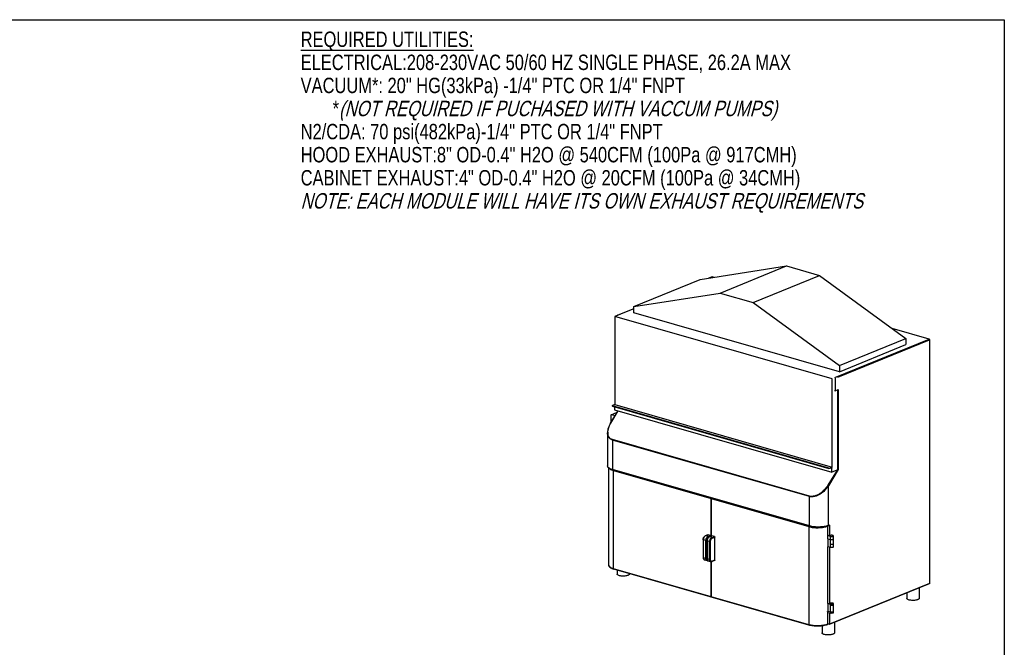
# Model space of a CAD drawing. Header units: inches. Extents: x 0 to 16, y 0 to 10.
# Tile 30 of 30: x 8 to 16, y 4.9 to 10. Entities that reach past the tile are written whole.
import ezdxf

# ---------------------------------------------------------------- set-up
doc = ezdxf.new("R2010")
doc.units = ezdxf.units.IN
doc.header["$LTSCALE"] = 0.935
doc.header["$MEASUREMENT"] = 0
doc.layers.get('0').update_dxf_attribs({"linetype": 'CONTINUOUS'})
doc.layers.add('02___PRT_ALL_AXES', color=7, linetype='CONTINUOUS')
doc.styles.get("Standard").update_dxf_attribs({"font": 'txt', "width": 0.8})

msp = doc.modelspace()

# ---------------------------------------------------------------- linework, layer by layer
at = {"color": 7, "linetype": 'Continuous'}
for p, q in [((0, 10), (16, 10)), ((16, 10), (16, 0)), ((13.52969, 7.88921), (14.23034, 7.99984)), ((13.6904, 7.77976), (14.23034, 7.99984)), ((13.95985, 7.70243), (14.49979, 7.92251)), ((14.23034, 7.99984), (14.49979, 7.92251)), ((14.49979, 7.92251), (15.20045, 7.40972)), ((12.98974, 7.66912), (13.52969, 7.88921)), ((13.62539, 7.91166), (13.59598, 7.89967)), ((13.62567, 7.91114), (13.59853, 7.90008)), ((13.62542, 7.91166), (13.62539, 7.91166)), ((13.64193, 7.90693), (13.62542, 7.91166)), ((13.62567, 7.91114), (13.62542, 7.91166)), ((13.6409, 7.90677), (13.62567, 7.91114)), ((12.98974, 7.66912), (13.6904, 7.77976)), ((13.6904, 7.77976), (13.95985, 7.70243)), ((13.95985, 7.70243), (14.66051, 7.18963)), ((12.88046, 7.60863), (12.83547, 7.59029)), ((12.98974, 7.65193), (12.85957, 7.59887)), ((12.88132, 7.60838), (12.88046, 7.60863)), ((12.98974, 7.65257), (12.88132, 7.60838)), ((12.98974, 7.62004), (12.98974, 7.66912)), ((14.66051, 7.14055), (12.98974, 7.62004)), ((12.83547, 7.59029), (12.83547, 6.87297)), ((14.60162, 7.08342), (12.83547, 7.59029)), ((12.85957, 7.59887), (12.85788, 7.59882)), ((12.85849, 7.59812), (12.85957, 7.59887)), ((15.38951, 7.40539), (15.08821, 7.49186)), ((15.38826, 7.40529), (15.08924, 7.49111)), ((14.62216, 7.09303), (15.38826, 7.40529)), ((14.64661, 7.0963), (15.39174, 7.40002)), ((14.66051, 7.18963), (15.20045, 7.40972)), ((14.66051, 7.14055), (15.20045, 7.36063)), ((15.20045, 7.40972), (15.20045, 7.36063)), ((15.3895, 7.40539), (15.38826, 7.40529)), ((15.39128, 7.40229), (15.39169, 7.40077)), ((15.39169, 7.40077), (15.39174, 7.40002)), ((15.39174, 7.40002), (15.39174, 5.42058)), ((15.39281, 7.40102), (15.39281, 5.42158)), ((14.66051, 7.18963), (14.66051, 7.14055)), ((14.60162, 6.3661), (14.60162, 7.08342)), ((14.62565, 7.08775), (14.62565, 6.98499)), ((14.62565, 6.98499), (14.65124, 6.99542)), ((14.64661, 6.34333), (14.64661, 6.99353)), ((14.65124, 6.99542), (14.65124, 6.34505)), ((12.80132, 6.72351), (12.86196, 6.82261)), ((12.80325, 6.72364), (12.86353, 6.82216)), ((12.80611, 6.791), (12.84903, 6.8085)), ((12.81472, 6.86395), (12.81472, 6.86049)), ((12.81571, 6.86298), (12.81634, 6.86275)), ((12.83547, 6.87297), (12.81578, 6.86495)), ((12.81634, 6.86275), (12.81634, 6.8593)), ((14.57552, 6.35789), (12.81634, 6.86275)), ((12.81634, 6.8593), (14.57552, 6.35444)), ((12.8331, 6.85449), (12.8331, 6.8309)), ((12.8331, 6.8309), (14.59926, 6.32403)), ((12.83547, 6.87297), (14.60162, 6.3661)), ((12.85362, 6.80898), (12.84903, 6.8085)), ((12.80611, 6.73133), (12.80611, 6.791)), ((12.83716, 6.78209), (12.80611, 6.791)), ((12.77591, 6.64429), (12.77591, 6.37554)), ((12.81529, 6.58559), (12.81529, 6.34666)), ((14.41594, 6.12622), (12.81529, 6.58559)), ((14.41695, 6.12978), (12.8163, 6.58915)), ((12.78567, 6.36003), (12.7825, 6.3627)), ((12.78637, 5.56864), (12.78637, 6.35759)), ((14.41594, 5.88729), (12.81529, 6.34666)), ((14.41761, 5.88411), (12.81696, 6.34347)), ((12.82576, 5.53975), (12.82576, 6.33699)), ((12.82576, 6.33699), (14.41091, 5.88207)), ((14.64176, 6.34135), (14.56611, 6.21772)), ((14.65124, 6.34505), (14.57127, 6.21435)), ((14.57552, 6.35444), (14.57552, 6.35789)), ((14.58193, 6.35808), (14.60162, 6.3661)), ((14.59633, 6.3605), (14.58193, 6.35463)), ((14.58193, 6.35463), (14.58193, 6.35808)), ((14.5931, 6.35918), (14.59926, 6.35741)), ((14.59926, 6.32403), (14.59926, 6.35741)), ((14.64661, 6.34333), (14.59926, 6.32403)), ((14.6473, 6.34604), (14.65124, 6.34505)), ((14.57127, 5.89193), (14.57127, 6.21435)), ((13.61617, 6.11015), (13.61617, 5.8048)), ((13.62051, 5.80657), (13.62051, 6.1089)), ((14.41594, 5.88729), (14.41594, 6.12622)), ((14.41091, 5.88207), (14.41091, 5.08483)), ((14.56323, 5.88554), (14.56323, 5.78292)), ((14.56437, 5.88706), (14.56437, 5.78393)), ((14.57664, 5.89163), (14.5695, 5.88872)), ((14.5784, 5.89484), (14.57127, 5.89193)), ((14.5784, 5.89484), (14.5784, 5.80834)), ((13.55293, 5.77573), (13.55293, 5.63209)), ((13.57503, 5.76866), (13.55456, 5.77454)), ((13.55456, 5.77454), (13.55456, 5.6309)), ((13.57103, 5.80716), (13.56773, 5.805)), ((13.59092, 5.81598), (13.57061, 5.8077)), ((13.59264, 5.81604), (13.57233, 5.80776)), ((13.5928, 5.80189), (13.57233, 5.80776)), ((13.57503, 5.62502), (13.57503, 5.76866)), ((13.58144, 5.62521), (13.58144, 5.76885)), ((13.58384, 5.76694), (13.58384, 5.6233)), ((13.60594, 5.75988), (13.58547, 5.76575)), ((13.58547, 5.76575), (13.58547, 5.62211)), ((13.61312, 5.81017), (13.59264, 5.81604)), ((13.5928, 5.80189), (13.61312, 5.81017)), ((13.59629, 5.79661), (13.601, 5.79853)), ((13.60188, 5.79827), (13.5986, 5.79612)), ((13.62184, 5.80711), (13.60147, 5.79881)), ((13.62355, 5.80717), (13.60318, 5.79887)), ((13.62366, 5.79299), (13.60318, 5.79887)), ((13.61235, 5.61643), (13.61235, 5.76007)), ((13.61312, 5.81017), (13.61455, 5.80938)), ((13.64403, 5.8013), (13.62355, 5.80717)), ((13.62366, 5.79299), (13.64403, 5.8013)), ((13.62714, 5.78772), (13.64751, 5.79602)), ((13.64751, 5.60905), (13.64751, 5.79602)), ((14.5784, 5.80834), (14.56437, 5.81237)), ((14.58664, 5.8029), (14.56437, 5.8093)), ((14.56623, 5.7841), (14.58664, 5.77824)), ((14.56623, 5.7841), (14.56623, 5.71832)), ((14.58664, 5.71246), (14.58664, 5.8029)), ((13.60594, 5.61623), (13.60594, 5.75988)), ((14.5631, 5.7171), (14.5631, 5.25665)), ((14.56429, 5.71755), (14.56429, 5.2577)), ((14.58664, 5.71246), (14.56623, 5.71832)), ((14.5784, 5.71482), (14.5784, 5.25745)), ((14.58259, 5.73829), (14.58664, 5.73713)), ((13.55456, 5.6309), (13.57503, 5.62502)), ((13.56467, 5.61163), (13.58514, 5.60575)), ((13.58547, 5.62211), (13.60594, 5.61623)), ((13.59561, 5.60278), (13.61609, 5.5969)), ((13.64575, 5.60584), (13.62543, 5.59756)), ((13.64751, 5.60905), (13.6272, 5.60077)), ((14.41091, 5.08483), (12.82576, 5.53975)), ((14.41258, 5.08165), (12.82743, 5.53657)), ((13.61617, 5.5969), (13.61617, 5.31292)), ((13.62051, 5.31167), (13.62051, 5.5965)), ((15.38997, 5.41736), (14.57812, 5.08645)), ((15.39174, 5.42058), (14.5784, 5.08906)), ((15.39281, 5.42158), (15.39274, 5.42131)), ((14.56429, 5.2615), (14.58353, 5.25598)), ((14.56623, 5.25787), (14.58664, 5.25201)), ((14.56623, 5.25787), (14.56623, 5.19209)), ((14.58664, 5.24379), (14.58259, 5.24495)), ((14.58664, 5.17801), (14.58664, 5.25201)), ((14.5631, 5.19087), (14.5631, 5.08825)), ((14.56429, 5.19132), (14.56429, 5.08931)), ((14.56429, 5.18442), (14.58664, 5.17801)), ((14.58664, 5.18623), (14.56623, 5.19209)), ((14.5784, 5.18037), (14.5784, 5.08906)), ((14.5784, 5.08906), (14.56429, 5.09311)), ((14.57808, 5.08645), (14.56459, 5.09032)), ((14.57812, 5.08645), (14.57809, 5.08645))]:
    msp.add_line(p, q, dxfattribs=at)
msp.add_lwpolyline([(12.80132, 6.72351), (12.7896, 6.70144), (12.78036, 6.67586), (12.77619, 6.65188), (12.77591, 6.64431)], dxfattribs=at)
for centre, radius, start, end in [((15.38826, 7.40102), 0.00455, 0.119467, 74.144187), ((12.98121, 6.61475), 0.20863, 148.53808, 148.831826), ((12.8728, 6.64672), 0.09433, 178.915949, 181.435812), ((12.86538, 6.64651), 0.08689, 181.419646, 185.263566), ((12.86049, 6.46147), 0.12921, 249.56267, 251.870714), ((12.8671, 6.4814), 0.15021, 251.84116, 254.025507), ((14.63371, 6.29084), 0.05685, 76.175661, 76.893199), ((13.6228, 6.11043), 0.00655, 148.63032, 152.331012), ((14.4584, 6.04766), 0.17227, 253.997765, 255.943165), ((14.46181, 6.04716), 0.16632, 253.99053, 254.743507), ((14.46395, 6.06954), 0.19484, 255.922912, 257.826151), ((14.52905, 5.99555), 0.11189, 290.904237, 292.166484), ((13.57844, 5.79282), 0.01615, 112.231333, 117.309613), ((13.60927, 5.78397), 0.0161, 112.231691, 117.32609), ((14.52252, 5.89155), 0.11601, 290.543632, 291.611122), ((14.52477, 5.88584), 0.10986, 291.615804, 292.169252), ((14.52172, 5.82788), 0.11826, 290.482667, 291.101946), ((14.52327, 5.82384), 0.11393, 291.102754, 291.59335), ((14.52474, 5.82013), 0.10995, 291.59285, 292.169108), ((15.38826, 5.42158), 0.00455, 292.14155, 360), ((14.52239, 5.36565), 0.11635, 290.477935, 291.587792), ((14.52474, 5.35969), 0.10995, 291.59285, 292.169108), ((14.52172, 5.30165), 0.11826, 290.482667, 291.101946), ((14.52327, 5.29762), 0.11393, 291.102754, 291.59335), ((14.52474, 5.29391), 0.10995, 291.59285, 292.169108), ((14.45716, 5.24601), 0.16768, 253.990912, 254.812684), ((14.51565, 5.21595), 0.13623, 288.13647, 289.253189), ((14.51907, 5.20617), 0.12587, 289.251637, 290.476262), ((14.55974, 5.08931), 0.00455, 290.484814, 359.970123)]:
    msp.add_arc(centre, radius, start, end, dxfattribs=at)
for points, knots in [([(15.38826, 7.40529), (15.38857, 7.4052), (15.3899, 7.40458), (15.39085, 7.40332), (15.39128, 7.40229)], [0, 0, 0, 0, 0.2271226, 1, 1, 1, 1]), ([(15.39174, 7.40002), (15.3919, 7.40008), (15.39233, 7.40028), (15.39281, 7.40069), (15.39281, 7.40102)], [0, 0, 0, 0, 0.3364048, 1, 1, 1, 1]), ([(14.62565, 6.98499), (14.62468, 6.98459), (14.62249, 6.98433), (14.62031, 6.98449), (14.61924, 6.9848)], [0, 0, 0, 0, 0.4843268, 1, 1, 1, 1]), ([(12.81578, 6.86495), (12.81563, 6.86488), (12.81519, 6.86469), (12.81472, 6.86428), (12.81472, 6.86395)], [0, 0, 0, 0, 0.3376059, 1, 1, 1, 1]), ([(12.81472, 6.86395), (12.81472, 6.86386), (12.81486, 6.86338), (12.81535, 6.86313), (12.81571, 6.86298)], [0, 0, 0, 0, 0.18643, 1, 1, 1, 1]), ([(12.81634, 6.8593), (12.81592, 6.85942), (12.81527, 6.85963), (12.81472, 6.86023), (12.81472, 6.8605)], [0, 0, 0, 0, 0.6264204, 1, 1, 1, 1]), ([(12.7785, 6.6485), (12.77873, 6.66107), (12.78416, 6.68722), (12.79562, 6.71104), (12.80269, 6.72273)], [0, 0, 0, 0, 0.479113, 1, 1, 1, 1]), ([(12.80132, 6.72352), (12.80145, 6.72373), (12.80222, 6.72392), (12.80284, 6.72376), (12.80325, 6.72364)], [0, 0, 0, 0, 0.3702474, 1, 1, 1, 1]), ([(12.81529, 6.58559), (12.80906, 6.58738), (12.79732, 6.59293), (12.78436, 6.60721), (12.77723, 6.62501), (12.77591, 6.63779), (12.77591, 6.64429)], [0, 0, 0, 0, 0.2560422, 0.4986256, 0.7433371, 1, 1, 1, 1]), ([(12.8163, 6.58915), (12.81088, 6.5907), (12.80065, 6.5954), (12.78882, 6.60721), (12.78149, 6.62209), (12.77936, 6.63297), (12.77885, 6.63853)], [0, 0, 0, 0, 0.2565749, 0.5008359, 0.745711, 1, 1, 1, 1]), ([(12.78164, 6.36199), (12.77994, 6.3639), (12.77705, 6.36808), (12.77591, 6.37311), (12.77591, 6.37554)], [0, 0, 0, 0, 0.5128467, 1, 1, 1, 1]), ([(12.7825, 6.3627), (12.78056, 6.36454), (12.77731, 6.36836), (12.77591, 6.3733), (12.77591, 6.37554)], [0, 0, 0, 0, 0.5437705, 1, 1, 1, 1]), ([(12.81696, 6.34347), (12.80971, 6.34556), (12.79706, 6.35007), (12.78554, 6.35761), (12.78164, 6.36199)], [0, 0, 0, 0, 0.5629351, 1, 1, 1, 1]), ([(12.81529, 6.34666), (12.8095, 6.34832), (12.7992, 6.35188), (12.78953, 6.3571), (12.78567, 6.36003)], [0, 0, 0, 0, 0.55413, 1, 1, 1, 1]), ([(12.79152, 6.35449), (12.79282, 6.35309), (12.7959, 6.35036), (12.80367, 6.34523), (12.81049, 6.34221), (12.81537, 6.34039)], [0, 0, 0, 0, 0.2049216, 0.4396164, 1, 1, 1, 1]), ([(12.81696, 6.34348), (12.81644, 6.34362), (12.81546, 6.34465), (12.81529, 6.34594), (12.81529, 6.34666)], [0, 0, 0, 0, 0.4311327, 1, 1, 1, 1]), ([(12.82679, 6.34068), (12.82663, 6.34041), (12.82604, 6.33926), (12.82576, 6.33796), (12.82576, 6.33699)], [0, 0, 0, 0, 0.2476584, 1, 1, 1, 1]), ([(14.57552, 6.35789), (14.57659, 6.35758), (14.57877, 6.35742), (14.58097, 6.35769), (14.58193, 6.35808)], [0, 0, 0, 0, 0.5156666, 1, 1, 1, 1]), ([(14.58193, 6.35463), (14.58097, 6.35423), (14.57877, 6.35397), (14.57659, 6.35413), (14.57552, 6.35444)], [0, 0, 0, 0, 0.4843334, 1, 1, 1, 1]), ([(14.59633, 6.3605), (14.59644, 6.36054), (14.59684, 6.36067), (14.59729, 6.36068), (14.59759, 6.36059)], [0, 0, 0, 0, 0.2666274, 1, 1, 1, 1]), ([(14.59759, 6.36059), (14.59811, 6.36044), (14.59909, 6.35942), (14.59926, 6.35813), (14.59926, 6.35741)], [0, 0, 0, 0, 0.4311164, 1, 1, 1, 1]), ([(14.57127, 6.21435), (14.56277, 6.20088), (14.54238, 6.17539), (14.51071, 6.14947), (14.48186, 6.13395), (14.45321, 6.12375), (14.42969, 6.12227), (14.41594, 6.12622)], [0, 0, 0, 0, 0.2534451, 0.5152007, 0.64568, 0.7724324, 1, 1, 1, 1]), ([(14.56611, 6.21772), (14.55802, 6.20451), (14.53863, 6.17943), (14.50834, 6.15366), (14.48072, 6.13807), (14.45911, 6.12999), (14.43753, 6.12648), (14.42338, 6.12793), (14.41695, 6.12978)], [0, 0, 0, 0, 0.2536309, 0.5148116, 0.6448913, 0.7712564, 0.890558, 1, 1, 1, 1]), ([(14.57127, 6.21435), (14.57067, 6.21515), (14.569, 6.21646), (14.56714, 6.21743), (14.56611, 6.21772)], [0, 0, 0, 0, 0.4835798, 1, 1, 1, 1]), ([(13.61617, 6.11015), (13.61617, 6.11043), (13.61624, 6.11158), (13.61659, 6.11271), (13.617, 6.11347)], [0, 0, 0, 0, 0.2448445, 1, 1, 1, 1]), ([(13.62154, 6.11259), (13.62138, 6.11232), (13.62079, 6.11117), (13.62051, 6.10987), (13.62051, 6.1089)], [0, 0, 0, 0, 0.2476894, 1, 1, 1, 1]), ([(14.41195, 5.88576), (14.41179, 5.88548), (14.4112, 5.88434), (14.41091, 5.88303), (14.41091, 5.88207)], [0, 0, 0, 0, 0.2476584, 1, 1, 1, 1]), ([(14.41761, 5.88411), (14.41709, 5.88425), (14.41611, 5.88528), (14.41594, 5.88657), (14.41594, 5.88729)], [0, 0, 0, 0, 0.4311327, 1, 1, 1, 1]), ([(14.41761, 5.88411), (14.42965, 5.88065), (14.45584, 5.87613), (14.49581, 5.87473), (14.52926, 5.87782), (14.55363, 5.88315), (14.56453, 5.8867), (14.5695, 5.88872)], [0, 0, 0, 0, 0.2438392, 0.5146188, 0.7774627, 0.8954787, 1, 1, 1, 1]), ([(14.56898, 5.89103), (14.56398, 5.88912), (14.55308, 5.88576), (14.52882, 5.88071), (14.49566, 5.87775), (14.45603, 5.8791), (14.43005, 5.88342), (14.41805, 5.8867)], [0, 0, 0, 0, 0.1049959, 0.2233068, 0.4858467, 0.7559066, 1, 1, 1, 1]), ([(14.42287, 5.87908), (14.42851, 5.87786), (14.44027, 5.87582), (14.46481, 5.87324), (14.49003, 5.87291), (14.51494, 5.87479), (14.53253, 5.87727), (14.5486, 5.88072), (14.55861, 5.88381), (14.56323, 5.88554)], [0, 0, 0, 0, 0.1219581, 0.2517431, 0.5209253, 0.6532232, 0.7792394, 0.8957543, 1, 1, 1, 1]), ([(14.5695, 5.88872), (14.57004, 5.88894), (14.57103, 5.88993), (14.57127, 5.89124), (14.57127, 5.89193)], [0, 0, 0, 0, 0.4595287, 1, 1, 1, 1]), ([(14.5784, 5.89484), (14.5784, 5.89415), (14.57817, 5.89284), (14.57718, 5.89185), (14.57663, 5.89163)], [0, 0, 0, 0, 0.54048, 1, 1, 1, 1]), ([(13.55293, 5.77573), (13.55293, 5.77909), (13.55362, 5.78418), (13.5557, 5.79063), (13.55958, 5.79907), (13.56511, 5.80546), (13.57061, 5.8077)], [0, 0, 0, 0, 0.2647334, 0.3995442, 0.5323586, 1, 1, 1, 1]), ([(13.55456, 5.77454), (13.55432, 5.7746), (13.5539, 5.77475), (13.55329, 5.77506), (13.55293, 5.77547), (13.55293, 5.77573)], [0, 0, 0, 0, 0.3455556, 0.6271009, 1, 1, 1, 1]), ([(13.56773, 5.805), (13.56572, 5.8034), (13.56202, 5.79929), (13.55791, 5.79185), (13.55523, 5.78341), (13.55456, 5.77747), (13.55456, 5.77454)], [0, 0, 0, 0, 0.2263165, 0.4787961, 0.7425166, 1, 1, 1, 1]), ([(13.57233, 5.80776), (13.57218, 5.80781), (13.57162, 5.80793), (13.57101, 5.80786), (13.57061, 5.8077)], [0, 0, 0, 0, 0.2624174, 1, 1, 1, 1]), ([(13.57503, 5.76866), (13.57503, 5.77219), (13.576, 5.77931), (13.57973, 5.78909), (13.58526, 5.79708), (13.59024, 5.80084), (13.5928, 5.80189)], [0, 0, 0, 0, 0.2683051, 0.539989, 0.7896426, 1, 1, 1, 1]), ([(13.57503, 5.76866), (13.5761, 5.76835), (13.57782, 5.76822), (13.57997, 5.76842), (13.581, 5.76867), (13.58144, 5.76885)], [0, 0, 0, 0, 0.5147856, 0.7787427, 1, 1, 1, 1]), ([(13.58144, 5.76885), (13.58144, 5.7718), (13.58225, 5.77775), (13.58537, 5.78592), (13.58999, 5.79259), (13.59415, 5.79574), (13.59629, 5.79661)], [0, 0, 0, 0, 0.2683, 0.5399891, 0.7896466, 1, 1, 1, 1]), ([(13.58384, 5.76694), (13.58384, 5.77029), (13.58453, 5.77536), (13.58661, 5.7818), (13.59047, 5.7902), (13.59599, 5.79657), (13.60147, 5.79881)], [0, 0, 0, 0, 0.2647174, 0.3995179, 0.5323235, 1, 1, 1, 1]), ([(13.58547, 5.76575), (13.58524, 5.76582), (13.58482, 5.76597), (13.58421, 5.76628), (13.58384, 5.76668), (13.58384, 5.76694)], [0, 0, 0, 0, 0.3455556, 0.6271009, 1, 1, 1, 1]), ([(13.5986, 5.79612), (13.59659, 5.79452), (13.59291, 5.79042), (13.58881, 5.783), (13.58614, 5.77459), (13.58547, 5.76867), (13.58547, 5.76575)], [0, 0, 0, 0, 0.2263165, 0.4787961, 0.7425166, 1, 1, 1, 1]), ([(13.59092, 5.81598), (13.59105, 5.81603), (13.59161, 5.81621), (13.59222, 5.81616), (13.59264, 5.81604)], [0, 0, 0, 0, 0.2432772, 1, 1, 1, 1]), ([(13.5928, 5.80189), (13.59381, 5.8016), (13.59561, 5.79999), (13.59629, 5.79777), (13.59629, 5.79661)], [0, 0, 0, 0, 0.4757393, 1, 1, 1, 1]), ([(13.60318, 5.79887), (13.60304, 5.79891), (13.60247, 5.79903), (13.60186, 5.79897), (13.60147, 5.79881)], [0, 0, 0, 0, 0.2624174, 1, 1, 1, 1]), ([(13.60594, 5.75988), (13.60594, 5.76339), (13.60691, 5.77049), (13.61063, 5.78024), (13.61614, 5.7882), (13.6211, 5.79195), (13.62366, 5.79299)], [0, 0, 0, 0, 0.2683051, 0.539989, 0.7896426, 1, 1, 1, 1]), ([(13.60594, 5.75988), (13.60701, 5.75957), (13.60873, 5.75943), (13.61088, 5.75963), (13.61191, 5.75989), (13.61235, 5.76007)], [0, 0, 0, 0, 0.5147856, 0.7787427, 1, 1, 1, 1]), ([(13.61235, 5.76007), (13.61235, 5.763), (13.61316, 5.76893), (13.61626, 5.77707), (13.62087, 5.78371), (13.62501, 5.78685), (13.62714, 5.78772)], [0, 0, 0, 0, 0.2683, 0.5399891, 0.7896466, 1, 1, 1, 1]), ([(13.61455, 5.80938), (13.61486, 5.80912), (13.616, 5.80788), (13.6166, 5.80615), (13.6166, 5.80489)], [0, 0, 0, 0, 0.2450424, 1, 1, 1, 1]), ([(13.62184, 5.80711), (13.62197, 5.80716), (13.62252, 5.80733), (13.62313, 5.80729), (13.62355, 5.80717)], [0, 0, 0, 0, 0.2432772, 1, 1, 1, 1]), ([(13.62366, 5.79299), (13.62467, 5.7927), (13.62646, 5.79109), (13.62714, 5.78887), (13.62714, 5.78772)], [0, 0, 0, 0, 0.4757393, 1, 1, 1, 1]), ([(13.64403, 5.8013), (13.64504, 5.80101), (13.64683, 5.7994), (13.64751, 5.79718), (13.64751, 5.79602)], [0, 0, 0, 0, 0.4757393, 1, 1, 1, 1]), ([(14.56437, 5.78393), (14.56437, 5.78372), (14.56402, 5.78324), (14.56353, 5.78304), (14.56323, 5.78292)], [0, 0, 0, 0, 0.3893652, 1, 1, 1, 1]), ([(13.55293, 5.63209), (13.55293, 5.62976), (13.55336, 5.62526), (13.55552, 5.61907), (13.55926, 5.61414), (13.56282, 5.61216), (13.56467, 5.61163)], [0, 0, 0, 0, 0.2775736, 0.5332075, 0.7709831, 1, 1, 1, 1]), ([(13.55456, 5.6309), (13.55432, 5.63096), (13.5539, 5.63111), (13.55329, 5.63142), (13.55293, 5.63183), (13.55293, 5.63209)], [0, 0, 0, 0, 0.3455556, 0.6271009, 1, 1, 1, 1]), ([(13.55456, 5.6309), (13.55456, 5.62858), (13.55495, 5.62419), (13.5569, 5.6183), (13.56012, 5.61382), (13.56314, 5.61206), (13.56467, 5.61163)], [0, 0, 0, 0, 0.3000175, 0.5653922, 0.79482, 1, 1, 1, 1]), ([(13.57503, 5.62502), (13.5761, 5.62471), (13.57782, 5.62458), (13.57997, 5.62478), (13.581, 5.62503), (13.58144, 5.62521)], [0, 0, 0, 0, 0.5147856, 0.7787427, 1, 1, 1, 1]), ([(13.58514, 5.60575), (13.58362, 5.60619), (13.5806, 5.60794), (13.57738, 5.61243), (13.57542, 5.61832), (13.57503, 5.6227), (13.57503, 5.62502)], [0, 0, 0, 0, 0.20518, 0.4346078, 0.6999825, 1, 1, 1, 1]), ([(13.58194, 5.61985), (13.58185, 5.62028), (13.58156, 5.62205), (13.58144, 5.62385), (13.58144, 5.62521)], [0, 0, 0, 0, 0.24149, 1, 1, 1, 1]), ([(13.58636, 5.61112), (13.58581, 5.61162), (13.5836, 5.61409), (13.58243, 5.61734), (13.58194, 5.61985)], [0, 0, 0, 0, 0.2244014, 1, 1, 1, 1]), ([(13.58384, 5.6233), (13.58384, 5.62096), (13.58427, 5.61645), (13.58644, 5.61024), (13.5902, 5.6053), (13.59376, 5.60331), (13.59561, 5.60278)], [0, 0, 0, 0, 0.2776331, 0.5332908, 0.7710429, 1, 1, 1, 1]), ([(13.58547, 5.62211), (13.58524, 5.62218), (13.58482, 5.62233), (13.58421, 5.62264), (13.58384, 5.62304), (13.58384, 5.6233)], [0, 0, 0, 0, 0.3455556, 0.6271009, 1, 1, 1, 1]), ([(13.58514, 5.60575), (13.58653, 5.60535), (13.58849, 5.60514), (13.5904, 5.60533), (13.59089, 5.60541)], [0, 0, 0, 0, 0.7474664, 1, 1, 1, 1]), ([(13.58547, 5.62211), (13.58547, 5.61979), (13.58586, 5.61538), (13.58782, 5.60947), (13.59105, 5.60497), (13.59409, 5.60322), (13.59561, 5.60278)], [0, 0, 0, 0, 0.3000175, 0.5653922, 0.79482, 1, 1, 1, 1]), ([(13.60594, 5.61623), (13.60701, 5.61593), (13.60873, 5.61579), (13.61088, 5.61599), (13.61191, 5.61625), (13.61235, 5.61643)], [0, 0, 0, 0, 0.5147856, 0.7787427, 1, 1, 1, 1]), ([(13.61609, 5.5969), (13.61456, 5.59734), (13.61153, 5.5991), (13.6083, 5.6036), (13.60634, 5.60951), (13.60594, 5.61391), (13.60594, 5.61623)], [0, 0, 0, 0, 0.20518, 0.4346078, 0.6999825, 1, 1, 1, 1]), ([(13.6272, 5.60077), (13.62628, 5.6004), (13.62439, 5.59987), (13.62151, 5.59995), (13.61884, 5.60096), (13.61654, 5.60282), (13.61469, 5.60543), (13.61281, 5.60993), (13.61235, 5.61378), (13.61235, 5.61643)], [0, 0, 0, 0, 0.1154694, 0.2229917, 0.3286471, 0.4393329, 0.5603259, 0.6943238, 1, 1, 1, 1]), ([(13.62543, 5.59756), (13.62598, 5.59778), (13.62697, 5.59876), (13.6272, 5.60008), (13.6272, 5.60077)], [0, 0, 0, 0, 0.4594007, 1, 1, 1, 1]), ([(13.64751, 5.60905), (13.64751, 5.60836), (13.64728, 5.60704), (13.64629, 5.60606), (13.64575, 5.60584)], [0, 0, 0, 0, 0.5405821, 1, 1, 1, 1]), ([(12.78637, 5.56864), (12.78637, 5.56687), (12.78695, 5.56326), (12.78941, 5.55825), (12.79316, 5.5537), (12.79805, 5.54957), (12.80399, 5.54579), (12.81369, 5.54097), (12.82175, 5.5382), (12.82743, 5.53657)], [0, 0, 0, 0, 0.0960681, 0.1941614, 0.2990949, 0.4135408, 0.5399925, 0.6798779, 1, 1, 1, 1]), ([(12.82576, 5.53975), (12.82011, 5.54137), (12.81212, 5.54411), (12.80256, 5.54883), (12.79685, 5.55242), (12.7923, 5.55622), (12.78894, 5.5602), (12.78686, 5.56435), (12.78637, 5.56725), (12.78637, 5.56864)], [0, 0, 0, 0, 0.3415414, 0.4885795, 0.6189522, 0.732983, 0.8321184, 0.9194252, 1, 1, 1, 1]), ([(12.82743, 5.53657), (12.82717, 5.53664), (12.82668, 5.53693), (12.82614, 5.53767), (12.82582, 5.53865), (12.82576, 5.53937), (12.82576, 5.53975)], [0, 0, 0, 0, 0.2052027, 0.4345134, 0.7002561, 1, 1, 1, 1]), ([(13.61609, 5.5969), (13.61759, 5.59647), (13.62082, 5.59616), (13.62395, 5.59695), (13.62543, 5.59756)], [0, 0, 0, 0, 0.4941887, 1, 1, 1, 1]), ([(15.3913, 5.41861), (15.39122, 5.41847), (15.3909, 5.41795), (15.39039, 5.41753), (15.38997, 5.41736)], [0, 0, 0, 0, 0.2647878, 1, 1, 1, 1]), ([(15.39174, 5.42058), (15.39174, 5.4204), (15.39171, 5.41973), (15.39153, 5.41905), (15.3913, 5.41861)], [0, 0, 0, 0, 0.2636819, 1, 1, 1, 1]), ([(15.39274, 5.42131), (15.3927, 5.42123), (15.39244, 5.4209), (15.39205, 5.4207), (15.39174, 5.42058)], [0, 0, 0, 0, 0.1960217, 1, 1, 1, 1]), ([(13.61784, 5.30973), (13.61758, 5.30981), (13.61709, 5.3101), (13.61655, 5.31084), (13.61623, 5.31181), (13.61617, 5.31253), (13.61617, 5.31292)], [0, 0, 0, 0, 0.2051505, 0.4344981, 0.7002801, 1, 1, 1, 1]), ([(13.62051, 5.31167), (13.62051, 5.31129), (13.62057, 5.31056), (13.62089, 5.30959), (13.62142, 5.30885), (13.62192, 5.30856), (13.62217, 5.30849)], [0, 0, 0, 0, 0.2996769, 0.5653505, 0.7947095, 1, 1, 1, 1]), ([(14.56429, 5.2577), (14.56429, 5.25748), (14.56392, 5.25698), (14.56341, 5.25676), (14.5631, 5.25665)], [0, 0, 0, 0, 0.3891392, 1, 1, 1, 1]), ([(14.41258, 5.08165), (14.41233, 5.08172), (14.41183, 5.08201), (14.4113, 5.08275), (14.41098, 5.08372), (14.41091, 5.08445), (14.41091, 5.08483)], [0, 0, 0, 0, 0.2052027, 0.4345134, 0.7002561, 1, 1, 1, 1]), ([(14.56134, 5.08504), (14.55631, 5.08316), (14.5454, 5.07988), (14.5279, 5.07633), (14.50881, 5.07397), (14.48878, 5.07287), (14.46851, 5.07308), (14.4487, 5.07457), (14.43004, 5.07731), (14.41817, 5.08005), (14.41258, 5.08165)], [0, 0, 0, 0, 0.1068327, 0.2261661, 0.3548923, 0.4892279, 0.6250274, 0.7580565, 0.8842519, 1, 1, 1, 1]), ([(14.55805, 5.08649), (14.55299, 5.08483), (14.54213, 5.08192), (14.51845, 5.07763), (14.48672, 5.07529), (14.45471, 5.07666), (14.43017, 5.08017), (14.41867, 5.08271), (14.41323, 5.08418)], [0, 0, 0, 0, 0.1091943, 0.2298747, 0.4925403, 0.7591043, 0.8845049, 1, 1, 1, 1]), ([(14.5631, 5.08825), (14.5631, 5.08755), (14.5629, 5.08651), (14.56212, 5.08546), (14.5616, 5.08514), (14.56134, 5.08504)], [0, 0, 0, 0, 0.5427096, 0.7790506, 1, 1, 1, 1]), ([(14.56429, 5.0893), (14.56429, 5.08909), (14.56392, 5.08858), (14.56341, 5.08837), (14.5631, 5.08825)], [0, 0, 0, 0, 0.3892412, 1, 1, 1, 1]), ([(14.5784, 5.08906), (14.5784, 5.08867), (14.57839, 5.08802), (14.57834, 5.08719), (14.57826, 5.08673), (14.57818, 5.08647), (14.57812, 5.08645)], [0, 0, 0, 0, 0.4339796, 0.7434631, 0.9230497, 1, 1, 1, 1])]:
    msp.add_open_spline(points, degree=3, knots=knots, dxfattribs=at)
for points in [[(12.81529, 6.58559), (12.81529, 6.58682), (12.81566, 6.58809), (12.8163, 6.58915)], [(14.41594, 6.12622), (14.41594, 6.12745), (14.41631, 6.12873), (14.41695, 6.12978)]]:
    msp.add_open_spline(points, degree=3, dxfattribs=at)
at = {"layer": '02___PRT_ALL_AXES', "color": 7, "linetype": 'Continuous'}
for p, q in [((14.58354, 5.80687), (14.5784, 5.80834)), ((14.5835, 5.80722), (14.58354, 5.80687)), ((14.58842, 5.80363), (14.58664, 5.8029)), ((14.58664, 5.77824), (14.58841, 5.77896)), ((14.58841, 5.71318), (14.58842, 5.80363)), ((14.61105, 5.71679), (14.61104, 5.80724)), ((14.58842, 5.73785), (14.58664, 5.73713)), ((14.58664, 5.71246), (14.58841, 5.71318)), ((12.85463, 5.52877), (12.85463, 5.4967)), ((12.95403, 5.50024), (12.95403, 5.4967)), ((15.30783, 5.38388), (15.30783, 5.29935)), ((15.20843, 5.34336), (15.20843, 5.29935)), ((14.58349, 5.25598), (14.58349, 5.25634)), ((14.58349, 5.25633), (14.58353, 5.25598)), ((14.58664, 5.25201), (14.58841, 5.25273)), ((14.58842, 5.24451), (14.58664, 5.24379)), ((14.58842, 5.17873), (14.58841, 5.25273)), ((14.61104, 5.18234), (14.61105, 5.25634)), ((14.58664, 5.18623), (14.58841, 5.18695)), ((14.58842, 5.17873), (14.58664, 5.17801)), ((14.52002, 5.0756), (14.52002, 5.01875)), ((14.61942, 5.10328), (14.61942, 5.01875))]:
    msp.add_line(p, q, dxfattribs=at)
for points, knots in [([(14.61104, 5.80724), (14.61104, 5.80794), (14.61018, 5.80904), (14.60863, 5.80994), (14.60616, 5.81095), (14.6023, 5.81173), (14.59725, 5.81206), (14.59219, 5.81173), (14.58835, 5.81094), (14.58588, 5.80993), (14.58434, 5.80902), (14.5835, 5.80792), (14.5835, 5.80722)], [0, 0, 0, 0, 0.0681531, 0.1175528, 0.1782016, 0.3279684, 0.5005081, 0.6729441, 0.8224192, 0.8828469, 0.9320637, 1, 1, 1, 1]), ([(14.58841, 5.77896), (14.5895, 5.77865), (14.59184, 5.77817), (14.59551, 5.77783), (14.59932, 5.77785), (14.60297, 5.77821), (14.60576, 5.7788), (14.60769, 5.77946), (14.60948, 5.78026), (14.61105, 5.78146), (14.61105, 5.78257)], [0, 0, 0, 0, 0.1397156, 0.2955083, 0.4564337, 0.6113132, 0.7494572, 0.8094993, 0.8624566, 1, 1, 1, 1]), ([(14.58842, 5.80363), (14.59071, 5.80297), (14.5944, 5.8025), (14.59933, 5.80252), (14.60296, 5.80288), (14.60621, 5.80359), (14.60903, 5.80459), (14.61105, 5.80613), (14.61104, 5.80724)], [0, 0, 0, 0, 0.2953572, 0.4564114, 0.611395, 0.7496129, 0.8625193, 1, 1, 1, 1]), ([(14.61105, 5.71679), (14.61105, 5.71568), (14.60948, 5.71448), (14.60769, 5.71369), (14.60576, 5.71302), (14.60297, 5.71244), (14.59932, 5.71207), (14.59551, 5.71206), (14.59184, 5.71239), (14.5895, 5.71287), (14.58841, 5.71318)], [0, 0, 0, 0, 0.1375434, 0.1905007, 0.2505428, 0.3886868, 0.5435663, 0.7044917, 0.8602844, 1, 1, 1, 1]), ([(14.61104, 5.74146), (14.61105, 5.74035), (14.60903, 5.73881), (14.60621, 5.73781), (14.60296, 5.7371), (14.59933, 5.73674), (14.5944, 5.73672), (14.59071, 5.73719), (14.58842, 5.73785)], [0, 0, 0, 0, 0.1374807, 0.2503871, 0.388605, 0.5435886, 0.7046428, 1, 1, 1, 1]), ([(12.9424, 5.48577), (12.93874, 5.48428), (12.93039, 5.48194), (12.91687, 5.47999), (12.90222, 5.47947), (12.88776, 5.48041), (12.8748, 5.48273), (12.86553, 5.48579), (12.8599, 5.48894), (12.85698, 5.49132), (12.8551, 5.49389), (12.85463, 5.49581), (12.85463, 5.49669)], [0, 0, 0, 0, 0.1259206, 0.2744183, 0.4340017, 0.5917198, 0.7348458, 0.8526856, 0.9000319, 0.9394329, 0.9718779, 1, 1, 1, 1]), ([(12.95403, 5.49671), (12.95403, 5.49569), (12.95339, 5.49345), (12.95092, 5.49055), (12.94715, 5.48791), (12.94411, 5.48647), (12.9424, 5.48577)], [0, 0, 0, 0, 0.1817942, 0.398775, 0.6702731, 1, 1, 1, 1]), ([(15.2962, 5.28842), (15.29254, 5.28693), (15.28419, 5.28459), (15.27067, 5.28264), (15.25602, 5.28211), (15.24156, 5.28306), (15.22859, 5.28538), (15.21933, 5.28844), (15.2137, 5.29158), (15.21078, 5.29397), (15.2089, 5.29654), (15.20843, 5.29846), (15.20843, 5.29934)], [0, 0, 0, 0, 0.1259206, 0.2744183, 0.4340017, 0.5917198, 0.7348458, 0.8526856, 0.9000319, 0.9394329, 0.9718779, 1, 1, 1, 1]), ([(15.30783, 5.29936), (15.30783, 5.29834), (15.30719, 5.2961), (15.30472, 5.2932), (15.30095, 5.29056), (15.29791, 5.28912), (15.2962, 5.28842)], [0, 0, 0, 0, 0.1817942, 0.398775, 0.6702731, 1, 1, 1, 1]), ([(14.61105, 5.25634), (14.61105, 5.25666), (14.61082, 5.25738), (14.60995, 5.25826), (14.60865, 5.25905), (14.60693, 5.25975), (14.60485, 5.26031), (14.6016, 5.26089), (14.59726, 5.26117), (14.59292, 5.26089), (14.58968, 5.26031), (14.5876, 5.25974), (14.58589, 5.25905), (14.58458, 5.25826), (14.58372, 5.25737), (14.58349, 5.25665), (14.58349, 5.25633)], [0, 0, 0, 0, 0.0311003, 0.0695189, 0.1186711, 0.1790356, 0.2495709, 0.3283204, 0.5001901, 0.6720148, 0.7507281, 0.8211817, 0.8814827, 0.930542, 0.9689082, 1, 1, 1, 1]), ([(14.58841, 5.25273), (14.5895, 5.25242), (14.59184, 5.25195), (14.59551, 5.25161), (14.59932, 5.25162), (14.60297, 5.25199), (14.60576, 5.25257), (14.60769, 5.25324), (14.60948, 5.25403), (14.61105, 5.25523), (14.61105, 5.25634)], [0, 0, 0, 0, 0.1397156, 0.2955083, 0.4564337, 0.6113132, 0.7494572, 0.8094993, 0.8624566, 1, 1, 1, 1]), ([(14.58842, 5.24451), (14.59071, 5.24385), (14.5944, 5.24339), (14.59933, 5.2434), (14.60296, 5.24376), (14.60621, 5.24447), (14.60903, 5.24547), (14.61105, 5.24702), (14.61104, 5.24812)], [0, 0, 0, 0, 0.2953572, 0.4564114, 0.611395, 0.7496129, 0.8625193, 1, 1, 1, 1]), ([(14.61105, 5.19056), (14.61105, 5.18945), (14.60948, 5.18825), (14.60769, 5.18746), (14.60576, 5.1868), (14.60297, 5.18621), (14.59932, 5.18584), (14.59551, 5.18583), (14.59184, 5.18617), (14.5895, 5.18664), (14.58841, 5.18695)], [0, 0, 0, 0, 0.1375434, 0.1905007, 0.2505428, 0.3886868, 0.5435663, 0.7044917, 0.8602844, 1, 1, 1, 1]), ([(14.61104, 5.18234), (14.61105, 5.18124), (14.60903, 5.17969), (14.60621, 5.1787), (14.60296, 5.17798), (14.59933, 5.17762), (14.5944, 5.17761), (14.59071, 5.17808), (14.58842, 5.17873)], [0, 0, 0, 0, 0.1374807, 0.2503871, 0.388605, 0.5435886, 0.7046428, 1, 1, 1, 1]), ([(14.60779, 5.00783), (14.60413, 5.00633), (14.59578, 5.00399), (14.58227, 5.00204), (14.56762, 5.00152), (14.55316, 5.00246), (14.54019, 5.00478), (14.53092, 5.00784), (14.5253, 5.01099), (14.52237, 5.01337), (14.52049, 5.01595), (14.52002, 5.01786), (14.52002, 5.01874)], [0, 0, 0, 0, 0.1259206, 0.2744183, 0.4340017, 0.5917198, 0.7348458, 0.8526856, 0.9000319, 0.9394329, 0.9718779, 1, 1, 1, 1]), ([(14.61942, 5.01876), (14.61942, 5.01774), (14.61878, 5.0155), (14.61632, 5.0126), (14.61255, 5.00996), (14.6095, 5.00852), (14.60779, 5.00783)], [0, 0, 0, 0, 0.1817942, 0.398775, 0.6702731, 1, 1, 1, 1])]:
    msp.add_open_spline(points, degree=3, knots=knots, dxfattribs=at)

# ---------------------------------------------------------------- texts
at = {"color": 2, "linetype": 'Continuous', "insert": (10.28293, 9.90372), "char_height": 0.125, "width": 5.6, "attachment_point": 1, "line_spacing_factor": 0.9}
msp.add_mtext('\\LREQUIRED UTILITIES:\\P\\lELECTRICAL:208-230VAC 50/60 HZ SINGLE PHASE, 26.2A MAX \\PVACUUM*: 20" HG(33kPa) -1/4" PTC OR 1/4" FNPT\\P       *\\Q15.0;(NOT REQUIRED IF PUCHASED WITH VACCUM PUMPS)\\P\\Q0.0;N2/CDA: 70 psi(482kPa)-1/4" PTC OR 1/4" FNPT\\PHOOD EXHAUST:8" OD-0.4" H2O @ 540CFM (100Pa @ 917CMH)\\PCABINET EXHAUST:4" OD-0.4" H2O @ 20CFM (100Pa @ 34CMH)\\P\\Q15.0;NOTE: EACH MODULE WILL HAVE ITS OWN EXHAUST REQUIREMENTS', dxfattribs=at)

doc.saveas('drawing.dxf')
